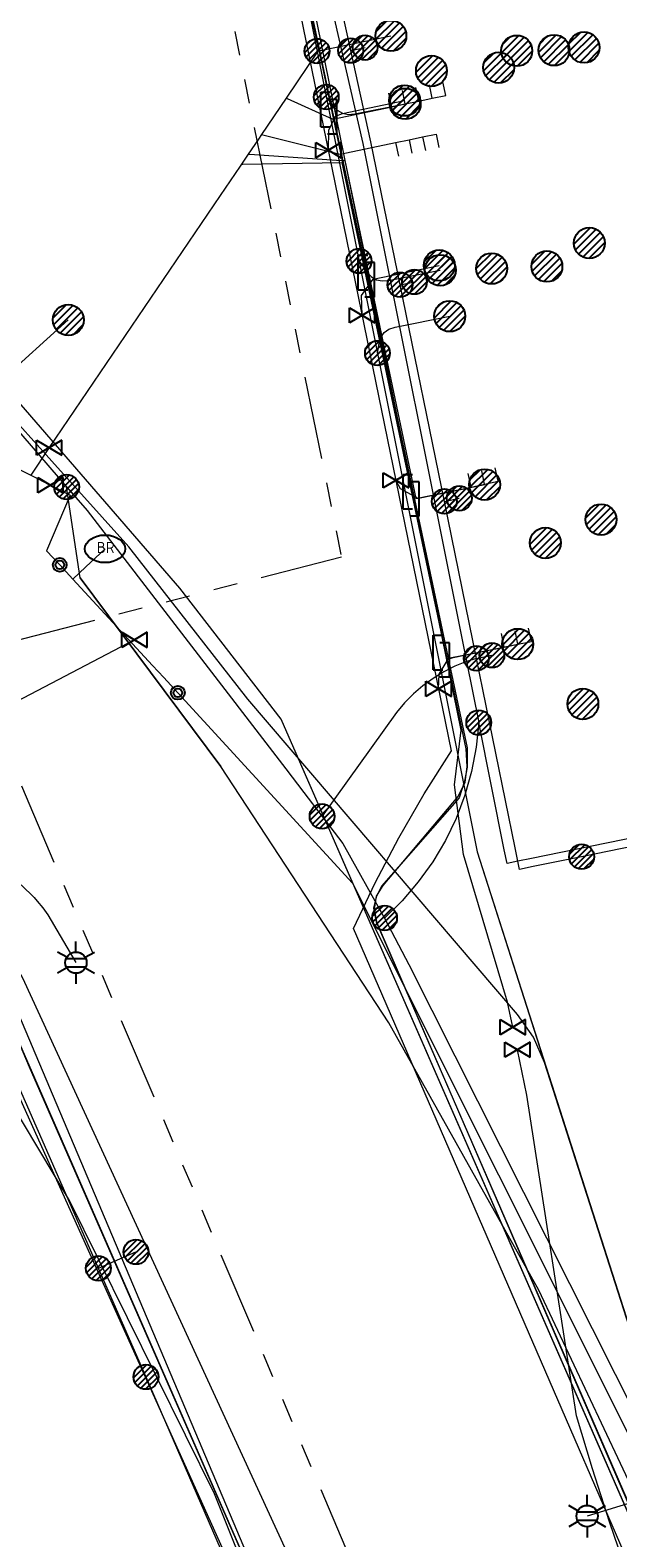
# Model space of a CAD drawing. Header units: metres. Extents: x 197355 to 199157, y 355772 to 356286.
# Tile 146 of 256: x 197776 to 197797, y 356157 to 356212. Entities that reach past the tile are written whole.
import ezdxf
from ezdxf.enums import TextEntityAlignment as Align
from ezdxf.lldxf.tags import DXFTag

# ---------------------------------------------------------------- set-up
doc = ezdxf.new("R2010")
doc.units = ezdxf.units.M
doc.linetypes.add('RI-GWA', pattern=[18.45, 6, -1.8, 1.75, -1.8, 1.75, -1.8, 1.75, -1.8])
for name, color, linetype, lineweight in [('B-WE-KL-DATA_HULPSTUK_KPNB.V.-S', 90, 'Continuous', 25), ('B-WE-KL-DATA_KABELBUNDEL_KPNB.V.-G', 90, 'Continuous', 18), ('B-WE-KL-DATA_KABELBUNDEL_ZIGGOB.V.-G', 94, 'Continuous', 18), ('B-WE-KL-DATA_TELECOM_EUROFIBERNEDERLANDB.V.-G', 98, 'KL-TELECOM-ALGEMEEN-N', 18), ('B-WE-KL-DATA_TELECOM_ZIGGOB.V.-G', 94, 'KL-TELECOM-ALGEMEEN-N', 18), ('B-WE-KL-ET_LS_ENEXISNETBEHEERB.V.-G', 190, 'KL-LS-N', 18), ('B-WE-KL-ET_LS_HULPSTUK_ENEXISNETBEHEERB.V.-G', 190, 'Continuous', 18), ('B-WE-KL-ET_LS_HULPSTUK_ENEXISNETBEHEERB.V.-S', 190, 'Continuous', 25), ('B-WE-KL-ET_LS_KABELBUNDEL_ENEXISNETBEHEERB.V.-G', 190, 'KL-BUNDEL-N', 18), ('B-WE-KL-ET_MS_10 kV_ENEXISNETBEHEERB.V.-G', 130, 'KL-MS-N', 18), ('B-WE-KL-ET_MS_ENEXISNETBEHEERB.V.-G', 130, 'KL-MS-N', 18), ('B-WE-KL-GAS_HULPSTUK_ENEXISNETBEHEERB.V.-S', 30, 'Continuous', 25), ('B-WE-KL-GAS_LD_AANSLUITLEIDING_30 MBAR_PE_40_ENEXISNETBEHEERB.V.-G', 50, 'KL-GAS-LD-N', 18), ('B-WE-KL-GAS_LD_ENEXISNETBEHEERB.V.-G', 50, 'KL-GAS-LD-N', 18), ('B-WE-KL-GAS_LD_HOOFDLEIDING_30 MBAR_PVC_110_ENEXISNETBEHEERB.V.-G', 50, 'KL-GAS-LD-N', 18), ('B-WE-KL-GAS_LD_HOOFDLEIDING_30 MBAR_PVC_ENEXISNETBEHEERB.V.-G', 50, 'KL-GAS-LD-N', 18), ('B-WE-KL-WATER_HULPSTUK_NVWATERLEIDINGMAATSCHAPPIJLIMBURG-S', 170, 'Continuous', 25), ('B-WE-KL-WATER_TRANSPORTLEIDING_NVWATERLEIDINGMAATSCHAPPIJLIMBURG-G', 170, 'KL-WATER-TR-N', 18), ('B-WE-RI-GWA_GEMEENTEROERMOND-G', 30, 'RI-GWA', 18)]:
    doc.layers.add(name, color=color, linetype=linetype, lineweight=lineweight)
doc.styles.add('NLCS-ISO', font='NLCS-ISO.ttf')
doc.styles.get("Standard").update_dxf_attribs({"font": 'isocp.shx'})
doc.linetypes.add('KL-BUNDEL-N', pattern='A,28,-5,[103,NLCS.SHX,S=1.25,R=0,X=0,Y=0],-5,[103,NLCS.SHX,S=1.25,R=0,X=0,Y=0],-5,[103,NLCS.SHX,S=1.25,R=0,X=0,Y=0],-5,[103,NLCS.SHX,S=1.25,R=0,X=0,Y=0],-5', length=53)
tags = doc.linetypes.add('KL-GAS-LD-N', pattern='A,4,-1,[69,NLCS.SHX,S=0.5,R=0,X=0,Y=0],-1,4,-1,["L",Standard,S=1,R=0,X=0.25,Y=-0.5],-2', length=13).pattern_tags.tags
tags[18] = DXFTag(74, 10)
tags = doc.linetypes.add('KL-LS-N', pattern='A,4,-1,[103,NLCS.SHX,S=0.75,R=0,X=0,Y=0],-1,4,-1,["L",Standard,S=1,R=0,X=0,Y=-0.5],-2', length=13).pattern_tags.tags
tags[18] = DXFTag(74, 10)
tags = doc.linetypes.add('KL-MS-N', pattern='A,4,-1,[103,NLCS.SHX,S=0.75,R=0,X=0,Y=0],-1,4,-1,["M",Standard,S=1,R=0,X=0,Y=-0.5],-2', length=13).pattern_tags.tags
tags[18] = DXFTag(74, 10)
doc.linetypes.add('KL-TELECOM-ALGEMEEN-N', pattern='A,7,-1,[101,NLCS.SHX,S=0.5,R=0,X=0,Y=0],-1', length=9)
doc.linetypes.add('KL-WATER-TR-N', pattern='A,7,-0.5,[168,NLCS.SHX,S=0.75,R=0,X=0.75,Y=0],-2,[168,NLCS.SHX,S=0.75,R=0,X=0.75,Y=0],-2', length=11.5)

# ---------------------------------------------------------------- blocks, each defined once
blk = doc.blocks.new('SKL-ET_HULP_MOF-SO')
h = blk.add_hatch()
h.set_pattern_fill('ANSI31', color=256, scale=6, style=0)
h.set_pattern_definition([(45, (-2.25, -126.982), (-0.53033, 0.53033), [])])
edge = h.paths.add_edge_path()
edge.add_arc((0, 0), 2.25, 0, 360)
at = {"linetype": 'Continuous'}
blk.add_circle((0, 0), 2.25, dxfattribs=at)
blk = doc.blocks.new('SKL-WTB_HULP_AANSLUITPUNT-SO')
h = blk.add_hatch()
h.set_pattern_fill('ANSI31', color=256, scale=3, style=0)
h.set_pattern_definition([(45, (-1.125, -63.491), (-0.265165, 0.265165), [])])
edge = h.paths.add_edge_path()
edge.add_arc((0, 0), 1.12, 0, 360)
at = {"linetype": 'Continuous'}
blk.add_circle((0, 0), 1.12, dxfattribs=at)
blk = doc.blocks.new('SKL-WTB_HULP_AFSLUITER-SO')
for p, q in [((2.3, 1.37), (-2.3, -1.37)), ((-2.3, 1.37), (2.3, -1.37)), ((2.3, -1.37), (2.3, 1.37))]:
    blk.add_line(p, q)
at = {"ltscale": 0.1}
blk.add_line((-2.3, -1.37), (-2.3, 1.37), dxfattribs=at)
blk = doc.blocks.new('SKL-WTB_HULP_VERLOOPSTUK-SO')
for p, q in [((-0.539, -0.383), (-0.539, 0.867)), ((-0.539, 0.867), (-0.193, 0.867)), ((0.048, 0.598), (-0.298, 0.598)), ((0.048, -0.652), (0.048, 0.598)), ((-0.539, -0.383), (-0.193, -0.383)), ((0.048, -0.652), (-0.298, -0.652))]:
    blk.add_line(p, q)
blk = doc.blocks.new('SKL-ET_HULP_AANSLUITPUNT-SO')
h = blk.add_hatch()
h.set_pattern_fill('ANSI31', color=256, scale=30, style=0)
h.set_pattern_definition([(45, (-11.25, -634.91), (-2.65165, 2.65165), [])])
edge = h.paths.add_edge_path()
edge.add_arc((0, 0), 11.2, 0, 360)
at = {"linetype": 'Continuous'}
blk.add_circle((0, 0), 11.2, dxfattribs=at)
blk = doc.blocks.new('B-SIE-WEG_LICHTMAST-SO')
at = {"ltscale": 0.1}
for p, q in [((0, 0.386), (0, 0.772)), ((-0.334, 0.193), (-0.668, 0.386)), ((0.334, 0.193), (0.668, 0.386)), ((-0.334, -0.193), (-0.668, -0.386)), ((0, -0.386), (0, -0.772)), ((0.334, -0.193), (0.668, -0.386))]:
    blk.add_line(p, q, dxfattribs=at)
at = {"flags": 128}
for points in [[(-0.354, 0.152), (0.354, 0.152)], [(-0.354, -0.152), (0.354, -0.152)]]:
    blk.add_lwpolyline(points, dxfattribs=at)
at = {"ltscale": 0.1}
blk.add_circle((0, 0), 0.386, dxfattribs=at)
at = {"style": 'NLCS-ISO'}
blk.add_attdef('TYPE', text='', height=0.549, dxfattribs=at).set_placement((0, 0.772), align=Align.BOTTOM_CENTER)
blk = doc.blocks.new('SIE-WEG_STRAATPOT_BRANDKRAAN-SO')
blk.add_ellipse((0, 0), major_axis=(-0.729, 0), ratio=0.685994)
at = {"style": 'NLCS-ISO'}
blk.add_text('BR', height=0.4, dxfattribs=at).set_placement((-0.298, -0.153))
blk = doc.blocks.new('SIE-WEG_AFVALBAK_TYPE_01')
for radius in [0.25, 0.156]:
    blk.add_circle((0, 0), radius)

msp = doc.modelspace()

# ---------------------------------------------------------------- linework, layer by layer
at = {"layer": 'B-WE-KL-DATA_KABELBUNDEL_KPNB.V.-G', "ltscale": 0.5, "flags": 128}
for points in [[(197782.465, 356231.069), (197784.366, 356222.206), (197785.108, 356218.742), (197787.614, 356207.779), (197791.373, 356189.029), (197791.816, 356186.819)], [(197787.276, 356146.342), (197782.248, 356158.896), (197777.007, 356169.519), (197770.916, 356179.678), (197764.016, 356189.305), (197751.044, 356206.229), (197748.595, 356209.366), (197738.677, 356221.184)], [(197787.182, 356211.146), (197785.618, 356218.276)], [(197787.182, 356211.146), (197787.702, 356211.251)], [(197788.966, 356202.667), (197787.908, 356207.841), (197787.182, 356211.146)], [(197769.881, 356203.468), (197776.898, 356195.347)], [(197788.966, 356202.667), (197789.487, 356202.772)], [(197790.569, 356194.827), (197790.569, 356194.827), (197788.966, 356202.667)], [(197776.898, 356195.347), (197777.638, 356194.492), (197784.827, 356185.149), (197785.486, 356184.287), (197786.145, 356183.425)], [(197799.373, 356154.696), (197798.721, 356156.235), (197793.987, 356166.27), (197788.565, 356175.951), (197782.483, 356185.231), (197777.385, 356192.053), (197776.898, 356195.347)], [(197790.568, 356194.827), (197790.569, 356194.827), (197791.111, 356194.937)], [(197791.731, 356189.144), (197791.731, 356189.144), (197790.569, 356194.827)], [(197777.385, 356192.053), (197782.483, 356185.231)], [(197791.73, 356189.144), (197791.373, 356189.029), (197790.953, 356188.859), (197790.548, 356188.655), (197790.16, 356188.419), (197789.794, 356188.152), (197789.45, 356187.857), (197789.131, 356187.534), (197788.839, 356187.187), (197786.145, 356183.426)], [(197791.73, 356189.144), (197791.731, 356189.144), (197792.289, 356189.257)], [(197795.537, 356181.963), (197793.787, 356181.604), (197793.294, 356181.503), (197793.234, 356181.797), (197793.133, 356182.289), (197791.731, 356189.144)], [(197791.816, 356186.819), (197791.724, 356185.929), (197791.556, 356185.05), (197791.312, 356184.189), (197790.995, 356183.352), (197790.606, 356182.546), (197790.149, 356181.776), (197789.627, 356181.049), (197789.045, 356180.37), (197788.405, 356179.743), (197788.405, 356179.743)], [(197816.881, 356160.404), (197817.358, 356160.506), (197817.77, 356158.566), (197817.875, 356158.071), (197805.55, 356155.477), (197805.06, 356155.374), (197804.957, 356155.863), (197800.167, 356178.569), (197799.217, 356183.023), (197793.726, 356181.898), (197793.234, 356181.797), (197792.839, 356181.716), (197792.74, 356182.21), (197791.816, 356186.819)], [(197786.145, 356183.425), (197786.898, 356182.44), (197788.405, 356179.744)], [(197819.313, 356165.117), (197820.607, 356159.163), (197820.877, 356157.89), (197805.694, 356154.792), (197804.811, 356154.612), (197804.565, 356155.78), (197799.775, 356178.486), (197798.882, 356182.65), (197795.537, 356181.963)], [(197788.405, 356179.744), (197788.405, 356179.743), (197789.282, 356178.065), (197801.736, 356153.337), (197808.273, 356137.655), (197808.955, 356135.867), (197809.527, 356134.343), (197812.418, 356128.414), (197815.736, 356122.713), (197818.768, 356118.222), (197822.064, 356113.921), (197824.054, 356111.875), (197827, 356108.849), (197826.694, 356101.902), (197826.163, 356101.609), (197821.21, 356098.755), (197812.526, 356093.807), (197812.719, 356093.321), (197829.046, 356051.226), (197831.46, 356045.001)]]:
    msp.add_lwpolyline(points, dxfattribs=at)
at = {"layer": 'B-WE-KL-DATA_KABELBUNDEL_ZIGGOB.V.-G', "ltscale": 0.5, "flags": 128}
msp.add_lwpolyline([(197793.058, 356134.628), (197784.747, 356153.327), (197775.19, 356175.197), (197760.834, 356193.585), (197760.352, 356193.883), (197759.779, 356193.866), (197759.44, 356193.677), (197758.749, 356193.085)], dxfattribs=at)
at = {"layer": 'B-WE-KL-DATA_TELECOM_EUROFIBERNEDERLANDB.V.-G', "ltscale": 0.5, "flags": 128}
for points in [[(197786.618, 356244.971), (197785.3, 356244.5), (197784.9, 356244.4), (197784.7, 356244.3), (197784.6, 356244.2), (197784.6, 356244), (197784.6, 356243.9), (197785.1, 356242.8), (197788.1, 356235.1), (197788.2, 356234.9), (197788.2, 356234.8), (197788, 356234.6), (197787.8, 356234.5), (197786.7, 356234), (197785.6, 356233.5), (197784.4, 356233), (197783.6, 356232.6), (197782.2, 356231.9), (197782, 356231.7), (197781.9, 356231.4), (197781.8, 356231.2), (197791.4, 356185.9), (197791.4, 356185.2), (197791.3, 356184.7), (197791.1, 356184.1), (197788.3, 356180.9), (197788.1, 356180.5), (197788, 356180.1), (197788.1, 356179.6), (197801, 356149.9), (197803.7, 356143.6), (197806.3, 356137.7), (197806.3, 356137.6), (197806.3, 356137.4), (197806.3, 356137.3), (197805.7, 356136.8), (197805.7, 356136.7), (197805.7, 356136.6), (197805.8, 356136.6), (197805.9, 356136.5), (197806, 356136.5), (197809.2, 356138), (197832.3, 356147.4), (197833.4, 356147.8), (197836, 356148.9), (197837.5, 356149.6), (197846.6, 356153), (197846.9, 356153), (197847.7, 356153.2), (197848, 356153.3), (197848.9, 356153.5), (197849.5, 356153.5), (197850.4, 356153.6), (197850.7, 356153.7), (197853.3, 356153.7), (197855.6, 356153.5), (197856.4, 356153.5), (197861.7, 356152.8), (197862.4, 356152.6), (197863.2, 356152.5), (197863.9, 356152.3), (197864.7, 356152.2), (197865.4, 356152), (197866.2, 356151.9), (197870.6, 356150.7), (197874.9, 356149.2), (197907.5, 356145.7), (197924.7, 356144.2), (197936.7, 356143.5), (197987.2, 356137.5), (198011.1, 356138.6), (198031.4, 356139.2), (198033.7, 356140), (198034.8, 356140.5), (198036.1, 356141.5)], [(197805.987, 356136.55), (197805.857, 356136.53), (197805.78, 356136.558), (197805.737, 356136.622), (197805.724, 356136.689), (197805.745, 356136.775), (197806.251, 356137.347), (197806.299, 356137.449), (197806.296, 356137.555), (197806.265, 356137.67), (197803.697, 356143.61), (197800.975, 356149.898), (197788.135, 356179.56), (197788.037, 356180.067), (197788.119, 356180.534), (197788.35, 356180.92), (197791.072, 356184.145), (197791.322, 356184.659), (197791.391, 356185.219), (197791.359, 356185.867), (197781.843, 356231.156), (197781.852, 356231.438), (197781.986, 356231.713), (197782.208, 356231.928), (197783.6, 356232.589), (197784.437, 356232.987), (197785.566, 356233.505), (197786.702, 356234.005), (197787.846, 356234.486), (197788.034, 356234.6), (197788.162, 356234.753), (197788.192, 356234.939), (197788.141, 356235.137), (197785.059, 356242.844), (197784.649, 356243.871), (197784.621, 356244.032), (197784.645, 356244.185), (197784.735, 356244.305), (197784.881, 356244.386), (197785.27, 356244.514), (197786.684, 356244.959), (197786.7, 356244.963)]]:
    msp.add_lwpolyline(points, dxfattribs=at)
at = {"layer": 'B-WE-KL-DATA_TELECOM_ZIGGOB.V.-G', "ltscale": 0.5, "flags": 128}
for points in [[(197734.343, 355936.889), (197726.248, 355954.176), (197718.981, 355968.61), (197713.819, 355978.375), (197709.249, 355986.678), (197706.461, 355991.548), (197700.866, 355999.91), (197689.902, 356020.086), (197687.172, 356025.013), (197683.061, 356031.91), (197683.008, 356032.139), (197683.063, 356032.388), (197683.452, 356032.807), (197760.347, 356076.779), (197798.819, 356094.394), (197799.211, 356094.691), (197799.354, 356094.898), (197799.504, 356095.391), (197799.362, 356096.174), (197786.181, 356126.067), (197791.495, 356128.14), (197792.561, 356133.259), (197792.265, 356134.283), (197793.058, 356134.628), (197784.747, 356153.327), (197775.19, 356175.197), (197760.834, 356193.585), (197760.352, 356193.883), (197759.779, 356193.866), (197759.44, 356193.677), (197754.75, 356189.662)], [(197754.75, 356189.662), (197759.44, 356193.677), (197759.779, 356193.866), (197760.352, 356193.883), (197760.834, 356193.585), (197775.19, 356175.197), (197784.747, 356153.327), (197793.058, 356134.628), (197792.265, 356134.283), (197792.561, 356133.259), (197791.881, 356129.992), (197792.901, 356130.521), (197806.217, 356136.252), (197806.776, 356136.432), (197808.051, 356136.559), (197810.344, 356136.2), (197811.915, 356136.348), (197815.421, 356137.4), (197821.984, 356139.217), (197828.038, 356140.721), (197834.81, 356142.189), (197838.476, 356142.944), (197849.35, 356144.74), (197857.154, 356145.729), (197864.125, 356146.397), (197869.268, 356146.739), (197877.188, 356146.727), (197883.987, 356146.55), (197895.291, 356146.053), (197907.435, 356144.712), (197957.963, 356139.902), (197970.15, 356139.297)]]:
    msp.add_lwpolyline(points, dxfattribs=at)
at = {"layer": 'B-WE-KL-ET_LS_ENEXISNETBEHEERB.V.-G', "ltscale": 0.5, "flags": 128}
for points in [[(197816.095, 356242.378), (197793.741, 356237.875), (197793.267, 356237.724), (197792.812, 356237.523), (197792.382, 356237.273), (197791.982, 356236.978), (197791.616, 356236.641), (197791.288, 356236.266), (197791.004, 356235.858), (197783.459, 356225.571), (197783.321, 356225.363), (197783.24, 356225.127), (197783.219, 356224.879), (197783.261, 356224.633), (197791.758, 356182.143), (197800.442, 356155.022), (197803.852, 356146.544)], [(197785.962, 356211.125), (197788.633, 356211.68)], [(197786.294, 356209.462), (197786.532, 356209.152), (197786.695, 356208.984), (197786.882, 356208.879), (197787.092, 356208.835), (197787.326, 356208.853), (197789.152, 356209.218)], [(197772.527, 356126.173), (197773.635, 356123.637), (197773.731, 356123.466), (197773.858, 356123.317), (197774.012, 356123.195), (197774.187, 356123.106), (197774.376, 356123.053), (197774.571, 356123.037), (197774.766, 356123.06), (197774.952, 356123.121), (197788.877, 356129.204), (197789.338, 356129.382), (197789.814, 356129.518), (197790.299, 356129.612), (197790.791, 356129.662), (197791.759, 356129.718), (197792.251, 356129.769), (197792.736, 356129.864), (197793.211, 356130.002), (197793.671, 356130.182), (197805.073, 356135.252), (197805.985, 356135.669), (197806.192, 356135.781), (197806.358, 356135.908), (197806.483, 356136.051), (197806.567, 356136.21), (197806.61, 356136.384), (197806.612, 356136.574), (197806.574, 356136.78), (197806.494, 356137.001), (197784.665, 356186.947), (197780.99, 356191.689), (197771.825, 356202.266), (197771.683, 356202.453), (197771.586, 356202.637), (197771.533, 356202.818), (197771.524, 356202.995), (197771.559, 356203.169), (197771.639, 356203.34), (197771.763, 356203.507), (197771.931, 356203.671), (197772.007, 356203.736)], [(197787.482, 356203.525), (197787.77, 356203.128), (197787.929, 356202.957), (197788.113, 356202.85), (197788.321, 356202.804), (197788.554, 356202.822), (197790.42, 356203.195)], [(197789.833, 356136.74), (197791.096, 356133.985), (197792.422, 356133.493), (197793.815, 356134.135), (197794.721, 356134.558), (197805.595, 356139.656), (197806.013, 356140.315), (197806.044, 356141.094), (197800.442, 356155.022), (197794.2, 356174.519), (197793.797, 356175.436), (197793.22, 356176.255), (197783.461, 356187.669), (197779.148, 356193.185), (197771.743, 356201.406)], [(197774.501, 356199.178), (197776.957, 356201.394)], [(197788.148, 356200.192), (197788.209, 356200.546), (197788.277, 356200.768), (197788.395, 356200.94), (197788.564, 356201.063), (197788.784, 356201.136), (197790.765, 356201.53)], [(197761.115, 356192.727), (197761.666, 356192.09), (197762.59, 356191.036), (197763.256, 356190.292), (197766.179, 356187.052), (197768.987, 356183.461), (197766.179, 356187.052), (197768.987, 356183.461), (197770.604, 356181.406), (197772.098, 356179.265), (197773.38, 356177.193), (197774.546, 356175.059), (197779.769, 356163.133)], [(197761.443, 356192.348), (197762.59, 356191.036), (197763.256, 356190.292), (197766.179, 356187.052), (197768.987, 356183.461), (197770.604, 356181.406), (197772.098, 356179.265), (197773.38, 356177.193), (197774.546, 356175.059), (197779.769, 356163.133), (197789.81, 356139.963), (197789.279, 356138.674), (197788.291, 356138.278)], [(197772.098, 356179.265), (197774.253, 356180.906), (197774.746, 356181.094), (197775.241, 356180.951), (197775.27, 356180.93), (197775.728, 356180.484), (197775.834, 356180.35), (197776.031, 356180.113), (197776.212, 356179.863), (197777.234, 356178.128)], [(197778.048, 356167.063), (197779.408, 356167.658)], [(197779.769, 356163.133), (197789.81, 356139.963), (197789.279, 356138.674), (197788.291, 356138.278)], [(197799.126, 356159.133), (197795.738, 356158.094)]]:
    msp.add_lwpolyline(points, dxfattribs=at)
at = {"layer": 'B-WE-KL-ET_LS_HULPSTUK_ENEXISNETBEHEERB.V.-G', "ltscale": 0.5, "flags": 128}
for points in [[(197783.461, 356187.669), (197779.148, 356193.185)], [(197784.665, 356186.947), (197780.99, 356191.689)]]:
    msp.add_lwpolyline(points, dxfattribs=at)
at = {"layer": 'B-WE-KL-ET_LS_KABELBUNDEL_ENEXISNETBEHEERB.V.-G', "ltscale": 0.5, "flags": 128}
for points in [[(197807.117, 356240.569), (197793.741, 356237.875), (197793.267, 356237.724), (197792.812, 356237.523), (197792.382, 356237.273), (197791.982, 356236.978), (197791.616, 356236.641), (197791.288, 356236.266), (197791.004, 356235.858), (197783.459, 356225.571), (197783.321, 356225.363), (197783.24, 356225.127), (197783.219, 356224.879), (197783.261, 356224.633), (197791.758, 356182.143), (197794.2, 356174.519)], [(197780.99, 356191.689), (197771.825, 356202.266), (197771.683, 356202.453), (197771.586, 356202.637), (197771.533, 356202.818), (197771.524, 356202.995), (197771.559, 356203.169), (197771.639, 356203.34), (197771.763, 356203.507), (197771.931, 356203.671), (197772.007, 356203.736)], [(197779.148, 356193.185), (197771.743, 356201.406)], [(197783.461, 356187.669), (197779.148, 356193.185)], [(197761.443, 356192.348), (197762.59, 356191.036), (197763.256, 356190.292), (197766.179, 356187.052), (197768.987, 356183.461), (197770.604, 356181.406), (197772.098, 356179.265), (197773.38, 356177.193), (197774.546, 356175.059), (197779.769, 356163.133)], [(197784.665, 356186.947), (197780.99, 356191.689)], [(197794.2, 356174.519), (197793.797, 356175.436), (197793.22, 356176.255), (197783.461, 356187.669)], [(197800.552, 356150.597), (197784.665, 356186.947)], [(197803.852, 356146.544), (197800.442, 356155.022), (197794.2, 356174.519)], [(197779.769, 356163.133), (197789.81, 356139.963), (197789.279, 356138.674), (197788.291, 356138.278)]]:
    msp.add_lwpolyline(points, dxfattribs=at)
at = {"layer": 'B-WE-KL-ET_MS_10 kV_ENEXISNETBEHEERB.V.-G', "ltscale": 0.5, "flags": 128}
for points in [[(197763.442, 356079.242), (197798.101, 356095.111), (197798.354, 356095.263), (197798.576, 356095.458), (197798.759, 356095.689), (197798.899, 356095.95), (197798.99, 356096.23), (197799.029, 356096.523), (197799.016, 356096.818), (197798.951, 356097.106), (197786.615, 356125.053), (197786.528, 356125.449), (197786.51, 356125.854), (197786.561, 356126.257), (197786.679, 356126.645), (197786.861, 356127.007), (197787.102, 356127.333), (197787.395, 356127.614), (197787.731, 356127.841), (197789.174, 356128.589), (197789.547, 356128.965), (197789.896, 356129.363), (197790.22, 356129.781), (197790.519, 356130.218), (197790.79, 356130.673), (197791.034, 356131.143), (197791.248, 356131.627), (197791.433, 356132.123), (197791.61, 356132.714), (197791.745, 356133.317), (197791.837, 356133.927), (197791.885, 356134.542), (197791.89, 356135.16), (197791.851, 356135.776), (197791.769, 356136.388), (197791.644, 356136.992), (197791.381, 356137.653), (197787.732, 356146.437), (197786.317, 356149.738), (197775.556, 356174.34), (197775.19, 356175.197), (197774.667, 356176.176), (197774.118, 356177.14), (197773.544, 356178.089), (197772.945, 356179.023), (197772.321, 356179.941), (197771.674, 356180.842), (197771.002, 356181.726), (197770.308, 356182.591), (197760.848, 356193.57)], [(197760.848, 356193.57), (197770.308, 356182.591), (197771.002, 356181.726), (197771.674, 356180.842), (197772.321, 356179.941), (197772.945, 356179.023), (197773.544, 356178.089), (197774.118, 356177.14), (197774.667, 356176.176), (197775.19, 356175.197), (197775.556, 356174.34), (197786.317, 356149.738), (197787.732, 356146.437), (197791.381, 356137.653), (197791.644, 356136.992), (197791.769, 356136.388), (197791.851, 356135.776), (197791.89, 356135.16), (197791.885, 356134.542), (197791.837, 356133.927), (197791.745, 356133.317), (197791.61, 356132.714), (197791.385, 356131.962), (197791.359, 356131.796), (197791.356, 356131.629), (197791.376, 356131.462), (197791.419, 356131.3), (197791.484, 356131.145), (197791.569, 356131.001), (197791.674, 356130.87), (197791.795, 356130.754), (197791.931, 356130.657), (197792.08, 356130.578), (197792.237, 356130.522), (197792.401, 356130.487), (197792.568, 356130.475), (197792.736, 356130.486), (197792.9, 356130.52), (197806.216, 356136.251), (197806.55, 356136.368), (197806.893, 356136.459), (197807.241, 356136.521), (197807.594, 356136.556), (197807.948, 356136.563), (197808.301, 356136.541), (197808.652, 356136.491), (197808.997, 356136.413), (197809.355, 356136.325), (197809.718, 356136.259), (197810.084, 356136.216), (197810.452, 356136.197), (197810.821, 356136.2), (197811.188, 356136.226), (197811.554, 356136.276), (197811.915, 356136.348), (197814.554, 356137.145), (197817.201, 356137.912), (197819.857, 356138.65), (197822.522, 356139.357), (197825.194, 356140.035), (197827.873, 356140.682), (197830.56, 356141.299), (197833.253, 356141.886), (197836.863, 356142.636), (197840.088, 356143.251), (197844.396, 356143.979), (197847.469, 356144.463), (197850.547, 356144.908), (197853.631, 356145.314), (197856.72, 356145.681), (197859.813, 356146.008), (197862.91, 356146.296), (197866.011, 356146.545), (197869.114, 356146.754), (197873.811, 356146.762), (197878.507, 356146.703), (197883.202, 356146.578), (197887.895, 356146.385), (197892.584, 356146.126), (197897.27, 356145.8), (197901.95, 356145.408), (197906.624, 356144.949), (197935.982, 356141.959), (197940.676, 356141.465), (197945.374, 356141.012), (197950.077, 356140.6), (197954.782, 356140.229), (197957.591, 356140.027)], [(197651.962, 356032.207), (197652.291, 356032.549), (197652.628, 356032.862), (197652.973, 356033.148), (197653.324, 356033.404), (197653.682, 356033.631), (197654.047, 356033.829), (197654.417, 356033.997), (197654.792, 356034.135), (197655.369, 356034.247), (197655.981, 356034.399), (197656.625, 356034.592), (197657.296, 356034.824), (197657.549, 356034.993), (197657.749, 356035.196), (197657.892, 356035.428), (197657.976, 356035.686), (197658, 356035.965), (197657.962, 356036.26), (197657.864, 356036.565), (197657.708, 356036.875), (197645.138, 356052.453), (197645.079, 356052.584), (197645.047, 356052.723), (197645.041, 356052.866), (197645.062, 356053.007), (197645.109, 356053.143), (197645.181, 356053.266), (197645.275, 356053.375), (197654.451, 356060.612), (197658.418, 356063.253), (197659.263, 356063.899), (197665.258, 356067.735), (197667.245, 356069.071), (197669.246, 356070.387), (197671.259, 356071.683), (197673.286, 356072.958), (197675.326, 356074.212), (197677.378, 356075.445), (197679.443, 356076.658), (197681.52, 356077.849), (197683.609, 356079.019), (197685.71, 356080.168), (197687.823, 356081.296), (197689.947, 356082.402), (197692.082, 356083.486), (197694.227, 356084.549), (197696.384, 356085.589), (197698.551, 356086.608), (197714.118, 356093.584), (197717.777, 356095.199), (197722.739, 356097.271), (197727.688, 356099.373), (197732.624, 356101.507), (197758.158, 356112.723), (197764.692, 356115.683), (197771.242, 356118.608), (197777.807, 356121.498), (197784.934, 356124.592), (197785.465, 356124.861), (197785.98, 356125.16), (197786.478, 356125.488), (197786.956, 356125.843), (197787.413, 356126.225), (197787.848, 356126.631), (197788.26, 356127.062), (197788.646, 356127.516), (197789.006, 356127.99), (197789.339, 356128.484), (197789.643, 356128.996), (197789.918, 356129.525), (197790.163, 356130.068), (197790.376, 356130.624), (197790.558, 356131.191), (197790.819, 356131.904), (197791.021, 356132.637), (197791.162, 356133.383), (197791.242, 356134.139), (197791.261, 356134.898), (197791.217, 356135.656), (197791.111, 356136.409), (197790.945, 356137.15), (197784.886, 356151.732), (197775.137, 356173.394), (197774.776, 356173.999), (197773.524, 356176.082), (197772.261, 356178.159), (197771.064, 356179.706), (197769.806, 356181.294), (197768.488, 356182.925), (197767.11, 356184.597), (197765.673, 356186.31), (197764.176, 356188.064), (197762.619, 356189.859), (197761.004, 356191.695)], [(198073.533, 356149.59), (198070.309, 356152.767), (198068.223, 356153.01), (198042.341, 356155.473), (198041.982, 356155.151), (198041.811, 356154.701), (198040.335, 356148.012), (198039.658, 356145.787), (198038.575, 356143.002), (198036.592, 356140.767), (198032.967, 356139.011), (198028.955, 356138.666), (198016.846, 356138.947), (197987.124, 356138.494), (197956.858, 356141.613), (197936.14, 356143.425), (197924.139, 356144.524), (197906.802, 356146.237), (197895.082, 356147.376), (197895.219, 356147.354), (197871.298, 356149.125), (197854.677, 356151.887), (197845.534, 356151.413), (197836.553, 356149.631), (197834.279, 356148.961), (197832.032, 356148.207), (197820.366, 356143.689), (197809.1, 356138.251), (197791.239, 356130.533), (197790.694, 356130.651), (197790.558, 356131.191), (197791.242, 356134.139), (197790.945, 356137.15), (197784.886, 356151.732), (197775.137, 356173.394), (197773.524, 356176.082), (197772.261, 356178.159), (197761.004, 356191.695)]]:
    msp.add_lwpolyline(points, dxfattribs=at)
at = {"layer": 'B-WE-KL-ET_MS_ENEXISNETBEHEERB.V.-G', "ltscale": 0.5, "flags": 128}
for points in [[(197760.848, 356193.57), (197770.308, 356182.591), (197772.945, 356179.023), (197775.19, 356175.197), (197775.556, 356174.34), (197786.317, 356149.738), (197787.732, 356146.437), (197791.381, 356137.653), (197791.644, 356136.992), (197791.885, 356134.542), (197791.433, 356132.123)], [(197790.558, 356131.191), (197791.242, 356134.139), (197790.945, 356137.15), (197784.886, 356151.732), (197775.137, 356173.394), (197773.524, 356176.082), (197772.261, 356178.159), (197761.004, 356191.695)]]:
    msp.add_lwpolyline(points, dxfattribs=at)
at = {"layer": 'B-WE-KL-GAS_LD_AANSLUITLEIDING_30 MBAR_PE_40_ENEXISNETBEHEERB.V.-G', "ltscale": 0.5, "flags": 128}
for points in [[(197786.375, 356207.538), (197786.385, 356208.267), (197786.633, 356208.773)], [(197787.597, 356201.563), (197787.566, 356202.279), (197787.993, 356202.87)], [(197788.819, 356195.586), (197788.974, 356195.293), (197789.615, 356194.938)], [(197790.363, 356188.043), (197790.383, 356188.573), (197790.706, 356189.113)]]:
    msp.add_lwpolyline(points, dxfattribs=at)
at = {"layer": 'B-WE-KL-GAS_LD_ENEXISNETBEHEERB.V.-G', "ltscale": 0.5, "flags": 128}
for points in [[(197793.044, 356175.791), (197792.854, 356176.693), (197791.268, 356182.043), (197790.931, 356184.57), (197791.18, 356186.54), (197783.938, 356222.115), (197786.449, 356227.322), (197788.717, 356229.162), (197789.63, 356230.568)], [(197792.962, 356134.153), (197775.041, 356176.563), (197752.516, 356202.885), (197745.329, 356211.086), (197744.17, 356212.223)], [(197786.633, 356208.773), (197786.881, 356208.869), (197789.128, 356209.337)], [(197787.993, 356202.87), (197790.384, 356203.367)], [(197789.615, 356194.938), (197789.696, 356194.951), (197792.029, 356195.435)], [(197779.354, 356189.813), (197769.259, 356184.531)], [(197790.706, 356189.113), (197790.892, 356189.174), (197793.227, 356189.658)], [(197804.51, 356140.532), (197802.896, 356142.644), (197800.923, 356146.623), (197800.113, 356148.467), (197799.335, 356150.324), (197798.59, 356152.195), (197797.877, 356154.079), (197797.197, 356155.974), (197796.55, 356157.882), (197795.936, 356159.8), (197795.356, 356161.728), (197793.561, 356173.336), (197793.215, 356174.977)]]:
    msp.add_lwpolyline(points, dxfattribs=at)
at = {"layer": 'B-WE-KL-GAS_LD_HOOFDLEIDING_30 MBAR_PVC_110_ENEXISNETBEHEERB.V.-G', "ltscale": 0.5, "flags": 128}
msp.add_lwpolyline([(197804.04, 356140.706), (197787.279, 356179.364), (197788.067, 356181.023), (197788.921, 356182.649), (197789.84, 356184.239), (197790.823, 356185.791), (197781.475, 356231.495)], dxfattribs=at)
at = {"layer": 'B-WE-KL-GAS_LD_HOOFDLEIDING_30 MBAR_PVC_ENEXISNETBEHEERB.V.-G', "ltscale": 0.5, "flags": 128}
msp.add_lwpolyline([(197741.66, 356217.685), (197754.225, 356202.594), (197770.49, 356183.449), (197775.038, 356178.064), (197775.305, 356177.583), (197793.717, 356137.562), (197794.389, 356136.037)], dxfattribs=at)
at = {"layer": 'B-WE-KL-WATER_TRANSPORTLEIDING_NVWATERLEIDINGMAATSCHAPPIJLIMBURG-G', "ltscale": 0.5, "flags": 128}
for points in [[(197738.808, 356239.271), (197761.331, 356212.298), (197763.079, 356210.205), (197764.29, 356208.755), (197769.192, 356202.914), (197772.009, 356199.557), (197773.098, 356198.26), (197774.845, 356196.167), (197775.599, 356195.779)], [(197781.476, 356232.909), (197784.117, 356220.252), (197785.33, 356214.436), (197786.013, 356211.164), (197784.839, 356209.425), (197783.954, 356208.112), (197783.839, 356207.942), (197783.47, 356207.396), (197783.228, 356207.037), (197783.173, 356206.956), (197782.458, 356205.896), (197776.27, 356196.774), (197775.599, 356195.779)], [(197788.663, 356209.112), (197788.56, 356209.601)], [(197789.153, 356209.214), (197789.05, 356209.704)], [(197789.642, 356209.317), (197789.539, 356209.807)], [(197790.131, 356209.42), (197790.028, 356209.91)], [(197790.131, 356209.42), (197790.62, 356209.523), (197790.518, 356210.013)], [(197784.839, 356209.425), (197784.885, 356209.405), (197786.535, 356208.664), (197788.663, 356209.112)], [(197788.663, 356209.112), (197789.153, 356209.214)], [(197789.153, 356209.214), (197789.642, 356209.317)], [(197789.642, 356209.317), (197790.131, 356209.42)], [(197783.954, 356208.112), (197784.002, 356208.1), (197786.8, 356207.391), (197788.805, 356207.813)], [(197788.805, 356207.813), (197789.294, 356207.916)], [(197789.294, 356207.916), (197789.783, 356208.019)], [(197789.294, 356207.916), (197789.397, 356207.427)], [(197789.783, 356208.019), (197790.273, 356208.122), (197790.375, 356207.632)], [(197789.783, 356208.019), (197789.886, 356207.529)], [(197783.47, 356207.396), (197783.52, 356207.393), (197786.847, 356207.168), (197786.971, 356207.162), (197789.534, 356194.929), (197791.537, 356195.346)], [(197788.805, 356207.813), (197788.908, 356207.324)], [(197783.228, 356207.037), (197783.278, 356207.038), (197786.861, 356207.098), (197790.642, 356189.134), (197792.738, 356189.554)], [(197792.026, 356195.449), (197791.923, 356195.938)], [(197792.026, 356195.449), (197792.516, 356195.552), (197792.413, 356196.041)], [(197775.599, 356195.779), (197776.31, 356195.413), (197777.022, 356195.047), (197776.173, 356193.04), (197776.648, 356192.527)], [(197791.537, 356195.346), (197791.434, 356195.835)], [(197791.537, 356195.346), (197792.026, 356195.449)], [(197777.123, 356192.012), (197777.596, 356192.457), (197778.288, 356193.109)], [(197776.648, 356192.527), (197777.123, 356192.012)], [(197777.123, 356192.012), (197780.007, 356188.89), (197780.415, 356188.45), (197780.924, 356187.899)], [(197792.738, 356189.554), (197792.64, 356190.044)], [(197793.229, 356189.652), (197793.13, 356190.142)], [(197793.229, 356189.652), (197793.719, 356189.75), (197793.621, 356190.24)], [(197792.738, 356189.554), (197793.229, 356189.652)], [(197780.924, 356187.899), (197787.247, 356181.004), (197803.093, 356149.332), (197803.755, 356148.018), (197808.552, 356137.265), (197809.044, 356136.921)]]:
    msp.add_lwpolyline(points, dxfattribs=at)
at = {"layer": 'B-WE-RI-GWA_GEMEENTEROERMOND-G', "ltscale": 0.5, "flags": 128}
for points in [[(197781.853, 356217.402), (197786.845, 356192.812)], [(197786.845, 356192.812), (197773.237, 356189.312)], [(197798.11, 356130.816), (197773.237, 356189.312)]]:
    msp.add_lwpolyline(points, dxfattribs=at)

# ---------------------------------------------------------------- block references
at = {"layer": 'B-WE-KL-DATA_HULPSTUK_KPNB.V.-S', "xscale": 0.2, "yscale": 0.2, "zscale": 0.2}
for p in [(197787.702, 356211.251), (197787.182, 356211.146), (197787.182, 356211.146), (197787.182, 356211.146), (197788.966, 356202.667), (197788.966, 356202.667), (197788.966, 356202.667), (197789.487, 356202.772), (197776.898, 356195.347), (197776.898, 356195.347), (197776.898, 356195.347), (197791.111, 356194.937), (197790.568, 356194.827), (197790.569, 356194.827), (197790.569, 356194.827), (197791.73, 356189.144), (197791.73, 356189.144), (197791.731, 356189.144), (197791.731, 356189.144), (197792.289, 356189.257), (197791.816, 356186.819), (197791.816, 356186.819), (197791.816, 356186.819), (197786.145, 356183.426), (197786.145, 356183.425), (197786.145, 356183.425), (197795.537, 356181.963), (197795.537, 356181.963), (197788.405, 356179.744), (197788.405, 356179.744), (197788.405, 356179.743)]:
    msp.add_blockref('SKL-ET_HULP_MOF-SO', p, dxfattribs=at)
at = {"layer": 'B-WE-KL-ET_LS_HULPSTUK_ENEXISNETBEHEERB.V.-S'}
for name, p, xscale, yscale, zscale in [('SKL-ET_HULP_AANSLUITPUNT-SO', (197788.633, 356211.68), 0.05, 0.05, 0.05), ('SKL-ET_HULP_AANSLUITPUNT-SO', (197793.192, 356211.137), 0.05, 0.05, 0.05), ('SKL-ET_HULP_AANSLUITPUNT-SO', (197795.625, 356211.258), 0.05, 0.05, 0.05), ('SKL-ET_HULP_MOF-SO', (197785.962, 356211.125), 0.2, 0.2, 0.2), ('SKL-ET_HULP_MOF-SO', (197786.294, 356209.462), 0.2, 0.2, 0.2), ('SKL-ET_HULP_AANSLUITPUNT-SO', (197789.152, 356209.218), 0.05, 0.05, 0.05), ('SKL-ET_HULP_AANSLUITPUNT-SO', (197795.817, 356204.178), 0.05, 0.05, 0.05), ('SKL-ET_HULP_MOF-SO', (197787.482, 356203.525), 0.2, 0.2, 0.2), ('SKL-ET_HULP_AANSLUITPUNT-SO', (197790.42, 356203.195), 0.05, 0.05, 0.05), ('SKL-ET_HULP_AANSLUITPUNT-SO', (197792.281, 356203.256), 0.05, 0.05, 0.05), ('SKL-ET_HULP_AANSLUITPUNT-SO', (197794.28, 356203.33), 0.05, 0.05, 0.05), ('SKL-ET_HULP_AANSLUITPUNT-SO', (197776.957, 356201.394), 0.05, 0.05, 0.05), ('SKL-ET_HULP_AANSLUITPUNT-SO', (197790.765, 356201.53), 0.05, 0.05, 0.05), ('SKL-ET_HULP_MOF-SO', (197788.148, 356200.192), 0.2, 0.2, 0.2), ('SKL-ET_HULP_AANSLUITPUNT-SO', (197796.24, 356194.169), 0.05, 0.05, 0.05), ('SKL-ET_HULP_AANSLUITPUNT-SO', (197794.227, 356193.321), 0.05, 0.05, 0.05), ('SKL-ET_HULP_AANSLUITPUNT-SO', (197795.583, 356187.494), 0.05, 0.05, 0.05), ('SKL-ET_HULP_MOF-SO', (197779.408, 356167.658), 0.2, 0.2, 0.2), ('SKL-ET_HULP_MOF-SO', (197778.048, 356167.063), 0.2, 0.2, 0.2), ('SKL-ET_HULP_MOF-SO', (197779.769, 356163.133), 0.2, 0.2, 0.2)]:
    msp.add_blockref(name, p, dxfattribs=dict(at, xscale=xscale, yscale=yscale, zscale=zscale))
for p in [(197777.234, 356178.128), (197795.738, 356158.094)]:
    msp.add_blockref('B-SIE-WEG_LICHTMAST-SO', p, dxfattribs=at)
at = {"layer": 'B-WE-KL-GAS_HULPSTUK_ENEXISNETBEHEERB.V.-S'}
for name, p, xscale, yscale, zscale in [('SKL-WTB_HULP_AANSLUITPUNT-SO', (197794.541, 356211.159), 0.5, 0.5, 0.5), ('SKL-WTB_HULP_AANSLUITPUNT-SO', (197790.104, 356210.407), 0.5, 0.5, 0.5), ('SKL-WTB_HULP_AANSLUITPUNT-SO', (197792.537, 356210.528), 0.5, 0.5, 0.5), ('SKL-WTB_HULP_AANSLUITPUNT-SO', (197789.128, 356209.337), 0.5, 0.5, 0.5), ('SKL-WTB_HULP_AFSLUITER-SO', (197786.375, 356207.538), 0.2, 0.2, 0.2), ('SKL-WTB_HULP_AANSLUITPUNT-SO', (197795.817, 356204.178), 0.5, 0.5, 0.5), ('SKL-WTB_HULP_AANSLUITPUNT-SO', (197790.384, 356203.367), 0.5, 0.5, 0.5), ('SKL-WTB_HULP_AANSLUITPUNT-SO', (197792.281, 356203.256), 0.5, 0.5, 0.5), ('SKL-WTB_HULP_AANSLUITPUNT-SO', (197794.28, 356203.33), 0.5, 0.5, 0.5), ('SKL-WTB_HULP_AFSLUITER-SO', (197787.597, 356201.563), 0.2, 0.2, 0.2), ('SKL-WTB_HULP_AFSLUITER-SO', (197788.819, 356195.586), 0.2, 0.2, 0.2), ('SKL-WTB_HULP_AANSLUITPUNT-SO', (197792.029, 356195.435), 0.5, 0.5, 0.5), ('SKL-WTB_HULP_AANSLUITPUNT-SO', (197796.24, 356194.169), 0.5, 0.5, 0.5), ('SKL-WTB_HULP_AANSLUITPUNT-SO', (197794.227, 356193.321), 0.5, 0.5, 0.5), ('SKL-WTB_HULP_AFSLUITER-SO', (197779.354, 356189.813), 0.2, 0.2, 0.2), ('SKL-WTB_HULP_AANSLUITPUNT-SO', (197793.227, 356189.658), 0.5, 0.5, 0.5), ('SKL-WTB_HULP_AFSLUITER-SO', (197790.363, 356188.043), 0.2, 0.2, 0.2), ('SKL-WTB_HULP_AANSLUITPUNT-SO', (197795.583, 356187.494), 0.5, 0.5, 0.5), ('SKL-WTB_HULP_AFSLUITER-SO', (197793.044, 356175.791), 0.2, 0.2, 0.2), ('SKL-WTB_HULP_AFSLUITER-SO', (197793.215, 356174.977), 0.2, 0.2, 0.2)]:
    msp.add_blockref(name, p, dxfattribs=dict(at, xscale=xscale, yscale=yscale, zscale=zscale))
for p in [(197786.633, 356208.773), (197787.993, 356202.87), (197789.615, 356194.938), (197790.706, 356189.113)]:
    msp.add_blockref('SKL-WTB_HULP_VERLOOPSTUK-SO', p, dxfattribs=at)
at = {"layer": 'B-WE-KL-WATER_HULPSTUK_NVWATERLEIDINGMAATSCHAPPIJLIMBURG-S', "xscale": 0.2, "yscale": 0.2, "zscale": 0.2}
for p in [(197776.27, 356196.774), (197776.31, 356195.413)]:
    msp.add_blockref('SKL-WTB_HULP_AFSLUITER-SO', p, dxfattribs=at)
at = {"layer": 'B-WE-KL-WATER_HULPSTUK_NVWATERLEIDINGMAATSCHAPPIJLIMBURG-S'}
for name, p in [('SIE-WEG_STRAATPOT_BRANDKRAAN-SO', (197778.288, 356193.109)), ('SIE-WEG_AFVALBAK_TYPE_01', (197776.648, 356192.527)), ('SIE-WEG_AFVALBAK_TYPE_01', (197780.924, 356187.899))]:
    msp.add_blockref(name, p, dxfattribs=at)

doc.saveas('drawing.dxf')
